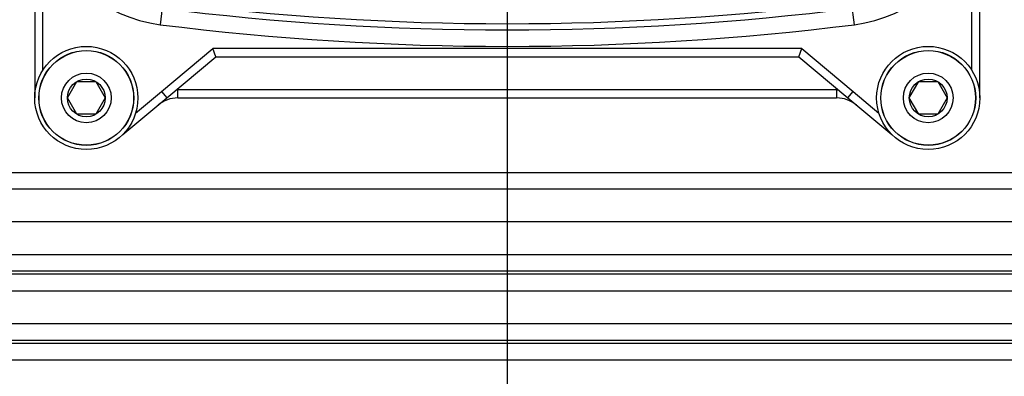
# Model space of a CAD drawing. Header units: inches. Extents: x 0 to 34, y 0 to 22.
# Tile 83 of 119: x 14.597 to 16.475, y 13.858 to 14.539. Entities that reach past the tile are written whole.
import ezdxf

# ---------------------------------------------------------------- set-up
doc = ezdxf.new("R2010")
doc.units = ezdxf.units.IN
doc.header["$LTSCALE"] = 1.87
doc.header["$MEASUREMENT"] = 0
doc.layers.get('0').update_dxf_attribs({"linetype": 'CONTINUOUS'})
doc.layers.add('DIMENSIONS', color=7, linetype='CONTINUOUS')
doc.styles.get("Standard").update_dxf_attribs({"font": 'txt', "width": 0.8})
doc.dimstyles.new('DIMSTYLE_1', dxfattribs={"dimtxt": 0.125, "dimasz": 0.18, "dimexe": 0.125, "dimexo": 0.0625, "dimgap": 0.0625, "dimtad": 0, "dimtih": 1, "dimtoh": 1, "dimdec": 3, "dimlfac": 2, "dimzin": 4, "dimdsep": 46, "dimtxsty": 'STANDARD', "dimblk": '_FILLED', "dimblk1": '_FILLED', "dimblk2": '_FILLED', "dimcen": 0.09, "dimadec": 0, "dimazin": 0, "dimtp": 0.001, "dimtm": 0.001, "dimtfac": 1, "dimtdec": 3, "dimtofl": 0, "dimtmove": 0, "dimatfit": 3, "dimldrblk": '_FILLED', "dimfxl": 1, "dimtolj": 1, "dimtzin": 4, "dimarcsym": 0})

# ---------------------------------------------------------------- blocks, each defined once
blk = doc.blocks.new('_FILLED')
at = {"color": 0, "linetype": 'BYBLOCK'}
blk.add_solid([(0, 0), (-1, 0.174), (-1, -0.174)], dxfattribs=at)
blk = doc.blocks.new('*D11')
at = {"layer": 'DIMENSIONS', "color": 2, "linetype": 'CONTINUOUS'}
for p, q in [((15.527, 14.9654), (15.527, 12.0281)), ((17.027, 14.5531), (17.027, 12.0281)), ((15.527, 12.1531), (15.9145, 12.1531)), ((17.027, 12.1531), (16.6395, 12.1531))]:
    blk.add_line(p, q, dxfattribs=at)
at = {"layer": 'DIMENSIONS', "color": 2, "linetype": 'CONTINUOUS', "xscale": 0.18, "yscale": 0.18, "zscale": 0.18, "rotation": 180}
blk.add_blockref('_FILLED', (15.527, 12.1531), dxfattribs=at)
at = {"layer": 'DIMENSIONS', "color": 2, "linetype": 'CONTINUOUS', "xscale": 0.18, "yscale": 0.18, "zscale": 0.18}
blk.add_blockref('_FILLED', (17.027, 12.1531), dxfattribs=at)
at = {"layer": 'DIMENSIONS', "color": 2, "linetype": 'CONTINUOUS', "insert": (16.227, 12.2156), "char_height": 0.125, "width": 0.6, "attachment_point": 2, "line_spacing_factor": 0.9}
blk.add_mtext('3.000\\P[76.2]', dxfattribs=at)
blk = doc.blocks.new('*D13')
at = {"layer": 'DIMENSIONS', "color": 2, "linetype": 'CONTINUOUS'}
for p, q in [((15.527, 14.9654), (15.527, 12.0281)), ((13.152, 12.8721), (13.152, 12.0281)), ((13.152, 12.1531), (13.877, 12.1531)), ((15.527, 12.1531), (14.802, 12.1531))]:
    blk.add_line(p, q, dxfattribs=at)
at = {"layer": 'DIMENSIONS', "color": 2, "linetype": 'CONTINUOUS', "xscale": 0.18, "yscale": 0.18, "zscale": 0.18, "rotation": 180}
blk.add_blockref('_FILLED', (13.152, 12.1531), dxfattribs=at)
at = {"layer": 'DIMENSIONS', "color": 2, "linetype": 'CONTINUOUS', "xscale": 0.18, "yscale": 0.18, "zscale": 0.18}
blk.add_blockref('_FILLED', (15.527, 12.1531), dxfattribs=at)
at = {"layer": 'DIMENSIONS', "color": 2, "linetype": 'CONTINUOUS', "insert": (14.1895, 12.2156), "char_height": 0.125, "width": 0.8, "attachment_point": 2, "line_spacing_factor": 0.9}
blk.add_mtext('4.750\\P[120.65]', dxfattribs=at)
blk = doc.blocks.new('*D14')
at = {"layer": 'DIMENSIONS', "color": 2, "linetype": 'CONTINUOUS'}
for p, q in [((16.502, 15.0781), (12.2736, 15.0781)), ((12.3986, 15.0781), (12.3986, 14.1156)), ((12.3986, 12.9031), (12.3986, 13.6781)), ((13.121, 12.9031), (12.2736, 12.9031))]:
    blk.add_line(p, q, dxfattribs=at)
at = {"layer": 'DIMENSIONS', "color": 2, "linetype": 'CONTINUOUS', "xscale": 0.18, "yscale": 0.18, "zscale": 0.18}
for p, rotation in [((12.3986, 15.0781), 90), ((12.3986, 12.9031), 270)]:
    blk.add_blockref('_FILLED', p, dxfattribs=dict(at, rotation=rotation))
at = {"layer": 'DIMENSIONS', "color": 2, "linetype": 'CONTINUOUS', "insert": (12.2486, 14.0531), "char_height": 0.125, "width": 0.8, "attachment_point": 2, "line_spacing_factor": 0.9}
blk.add_mtext('4.350\\P[110.49]', dxfattribs=at)

msp = doc.modelspace()

# ---------------------------------------------------------------- linework, layer by layer
at = {"color": 7, "linetype": 'CONTINUOUS'}
for p, q in [((14.62542, 15.76708), (14.62542, 14.38913)), ((16.42857, 14.38913), (16.42857, 15.76708)), ((14.64117, 14.44253), (14.64117, 14.72352)), ((16.41282, 14.72352), (16.41282, 14.44253)), ((14.87003, 14.57196), (14.86464, 14.52899)), ((16.18935, 14.52899), (16.18395, 14.57196)), ((14.86717, 14.40121), (14.96506, 14.48362)), ((14.87727, 14.38913), (14.9708, 14.46787)), ((16.08893, 14.48362), (14.96506, 14.48362)), ((14.9708, 14.46787), (14.96506, 14.48362)), ((14.9708, 14.46787), (16.08319, 14.46787)), ((16.08319, 14.46787), (16.08893, 14.48362)), ((16.08319, 14.46787), (16.17672, 14.38913)), ((16.08893, 14.48362), (16.1868, 14.40122)), ((14.68776, 14.38913), (14.7058, 14.42038)), ((14.7058, 14.42038), (14.74189, 14.42038)), ((14.74189, 14.42038), (14.75993, 14.38913)), ((16.29406, 14.38913), (16.3121, 14.42038)), ((16.3121, 14.42038), (16.34819, 14.42038)), ((16.34819, 14.42038), (16.36623, 14.38913)), ((14.81797, 14.36036), (14.86717, 14.40121)), ((14.86717, 14.40121), (14.87727, 14.38913)), ((14.89595, 14.40485), (14.89859, 14.40486)), ((14.89859, 14.38913), (14.89859, 14.40488)), ((16.1554, 14.40486), (14.89859, 14.40486)), ((16.1554, 14.40488), (16.1554, 14.38913)), ((16.1554, 14.40486), (16.15804, 14.40485)), ((16.17672, 14.38913), (16.18682, 14.40121)), ((16.1868, 14.40122), (16.23601, 14.36036)), ((14.7058, 14.35788), (14.68776, 14.38913)), ((14.75993, 14.38913), (14.74189, 14.35788)), ((14.79344, 14.31953), (14.87727, 14.38913)), ((14.89859, 14.38913), (16.1554, 14.38913)), ((16.17672, 14.38913), (16.26055, 14.31953)), ((16.3121, 14.35788), (16.29406, 14.38913)), ((16.36623, 14.38913), (16.34819, 14.35788)), ((14.74189, 14.35788), (14.7058, 14.35788)), ((16.34819, 14.35788), (16.3121, 14.35788)), ((13.65199, 14.24708), (22.15199, 14.24708)), ((13.65199, 14.21558), (22.15199, 14.21558)), ((13.65199, 14.15308), (22.15199, 14.15308)), ((13.65199, 14.09058), (22.15199, 14.09058)), ((13.65199, 14.05908), (22.15199, 14.05908)), ((22.15199, 14.05258), (13.65199, 14.05258)), ((13.65199, 14.02108), (22.15199, 14.02108)), ((13.65199, 13.95858), (22.15199, 13.95858)), ((13.65199, 13.92708), (22.15199, 13.92708)), ((22.15199, 13.92058), (13.65199, 13.92058)), ((13.65199, 13.88908), (22.15199, 13.88908))]:
    msp.add_line(p, q, dxfattribs=at)
for centre, radius in [((14.72384, 14.38913), 0.09843), ((16.33014, 14.38913), 0.09843), ((14.72384, 14.38913), 0.09055), ((14.72384, 14.38913), 0.09025), ((16.33014, 14.38913), 0.09055), ((16.33014, 14.38913), 0.09025), ((14.72384, 14.38913), 0.0475), ((16.33014, 14.38913), 0.0475), ((14.72384, 14.38913), 0.03608), ((16.33014, 14.38913), 0.03608)]:
    msp.add_circle(centre, radius, dxfattribs=at)
for centre, radius, start, end in [((14.89776, 14.79267), 0.26575, 195.08175, 262.83952), ((16.15623, 14.79267), 0.26575, 277.16048, 344.91825), ((15.52699, 19.80134), 5.28229, 262.83952, 277.16048), ((15.52699, 19.80134), 5.27048, 262.83952, 277.16048), ((15.52699, 19.80134), 5.31379, 262.83952, 277.16048), ((14.89859, 14.33007), 0.05906, 90, 129.7), ((16.1554, 14.33007), 0.05906, 50.3, 90)]:
    msp.add_arc(centre, radius, start, end, dxfattribs=at)

# ---------------------------------------------------------------- dimensions: what is measured, and where the dimension line sits
at = {"layer": 'DIMENSIONS', "color": 2, "linetype": 'CONTINUOUS'}
for base, p1, p2, angle, picture, middle in [((12.39861, 12.90308), (16.56449, 15.07808), (13.18349, 12.90308), 270, '*D14', (12.39861, 13.89683)), ((15.52699, 12.15308), (17.02699, 14.61558), (15.52699, 15.02785), 180, '*D11', (16.27699, 12.05933))]:
    dim = msp.add_linear_dim(base=base, p1=p1, p2=p2, angle=angle, dimstyle='DIMSTYLE_1', dxfattribs=at)
    dim.commit()
    dim.dimension.update_dxf_attribs({"geometry": picture, "text_midpoint": middle, "dimtype": 160})
dim = msp.add_linear_dim(base=(15.52699, 12.15308), p1=(13.15199, 12.93458), p2=(15.52699, 15.02785), dimstyle='DIMSTYLE_1', dxfattribs=at)
dim.commit()
dim.dimension.update_dxf_attribs({"geometry": '*D13', "text_midpoint": (14.33949, 12.05933), "dimtype": 160})

doc.saveas('drawing.dxf')
